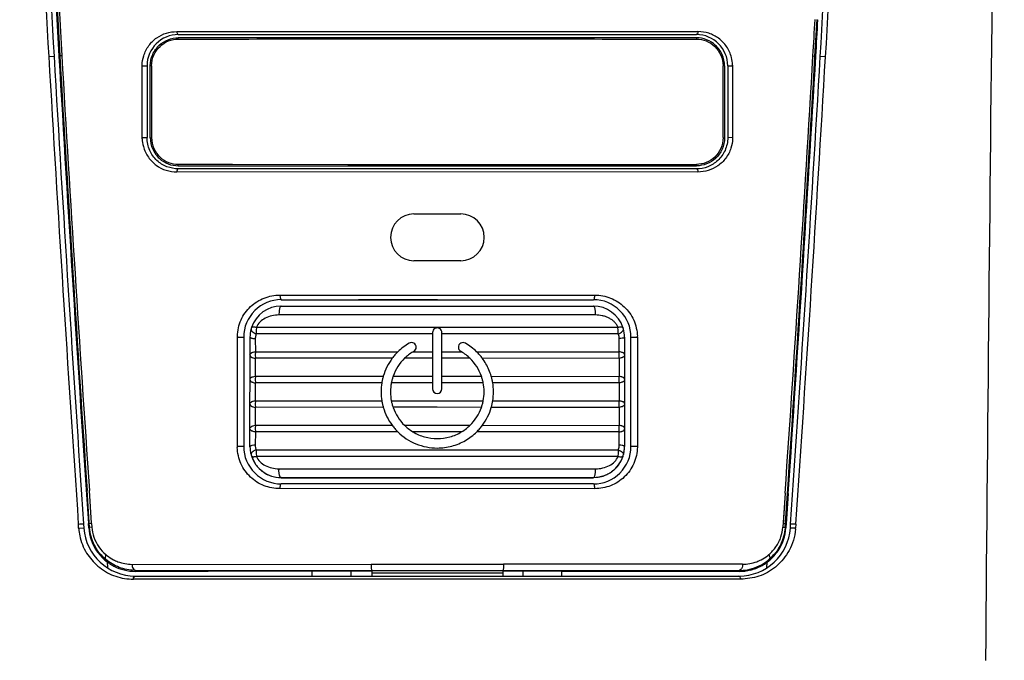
# Model space of a CAD drawing. Header units: inches. Extents: x 0 to 17, y 0 to 11.
# Tile 5 of 37: x 3.735 to 4.359, y 5.322 to 5.727. Entities that reach past the tile are written whole.
import ezdxf

# ---------------------------------------------------------------- set-up
doc = ezdxf.new("R2010")
doc.units = ezdxf.units.IN
doc.header["$LTSCALE"] = 0.935
doc.header["$MEASUREMENT"] = 0
doc.layers.get('0').update_dxf_attribs({"linetype": 'CONTINUOUS'})
doc.styles.add('TEXTSTYLE_2', font='txt', dxfattribs={"width": 0.8})
doc.dimstyles.new('DIMSTYLE_1', dxfattribs={"dimtxt": 0.125, "dimasz": 0.1875, "dimexe": 0.125, "dimexo": 0.0625, "dimgap": 0.0625, "dimtad": 0, "dimtih": 1, "dimtoh": 1, "dimlfac": 2, "dimzin": 4, "dimdsep": 46, "dimtxsty": 'TEXTSTYLE_2', "dimblk": '_FILLED', "dimblk1": '_FILLED', "dimblk2": '_FILLED', "dimcen": 0.09, "dimazin": 1, "dimtfac": 1, "dimtofl": 0, "dimtmove": 0, "dimatfit": 3, "dimldrblk": '_FILLED', "dimfxl": 1, "dimtolj": 1, "dimtzin": 4, "dimarcsym": 0})

# ---------------------------------------------------------------- blocks, each defined once
blk = doc.blocks.new('_FILLED')
at = {"color": 0, "linetype": 'BYBLOCK'}
blk.add_solid([(0, 0), (-1, 0.1667), (-1, -0.1667)], dxfattribs=at)
blk = doc.blocks.new('*D0')
at = {"color": 2, "linetype": 'CONTINUOUS'}
for p, q in [((3.93751, 7.95998), (2.66557, 7.95998)), ((2.79057, 7.95998), (2.79057, 5.62503)), ((2.79057, 3.04008), (2.79057, 5.37503)), ((3.93621, 3.04008), (2.66557, 3.04008))]:
    blk.add_line(p, q, dxfattribs=at)
at = {"color": 2, "linetype": 'CONTINUOUS', "xscale": 0.1875, "yscale": 0.1875, "zscale": 0.1875}
for p, rotation in [((2.79057, 7.95998), 90), ((2.79057, 3.04008), 270)]:
    blk.add_blockref('_FILLED', p, dxfattribs=dict(at, rotation=rotation))
at = {"color": 2, "linetype": 'CONTINUOUS', "insert": (2.79057, 5.56253), "char_height": 0.125, "width": 0.8303571, "attachment_point": 2, "line_spacing_factor": 0.9, "style": 'TEXTSTYLE_2'}
blk.add_mtext('{\\ftxt;\\W0.0001;\\H0.0001;\\~}{\\ftxt;\\W4.4285714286;\\H0.125; }{\\ftxt;\\W0.0001;\\H0.0001;\\~}', dxfattribs=at)

msp = doc.modelspace()

# ---------------------------------------------------------------- linework, layer by layer
at = {"color": 6, "linetype": 'CONTINUOUS'}
for p, q in [((3.7591, 5.7353), (3.76078, 5.70447)), ((4.23876, 5.7044), (4.24004, 5.72748)), ((3.83487, 5.72), (4.16373, 5.71997)), ((3.83582, 5.71805), (4.16373, 5.71802)), ((4.16373, 5.71997), (4.16469, 5.71997)), ((3.76025, 5.7044), (3.76078, 5.70447)), ((3.76205, 5.70466), (3.76078, 5.70447)), ((4.2375, 5.70459), (4.23876, 5.70441)), ((4.23876, 5.70441), (4.23929, 5.70434)), ((3.81296, 5.69822), (3.81295, 5.69868)), ((3.81297, 5.69822), (3.81596, 5.69823)), ((3.81297, 5.65279), (3.81297, 5.69822)), ((3.816, 5.69824), (3.816, 5.6528)), ((4.18354, 5.69821), (4.18354, 5.65277)), ((4.18358, 5.6982), (4.18657, 5.69819)), ((4.18657, 5.69819), (4.18657, 5.65275)), ((4.1866, 5.69874), (4.18658, 5.69819)), ((3.81294, 5.65203), (3.81296, 5.65278)), ((3.81297, 5.65279), (3.81596, 5.6528)), ((4.18657, 5.65275), (4.18358, 5.65277)), ((4.18658, 5.65275), (4.18659, 5.65212)), ((4.16468, 5.63101), (3.83484, 5.63104)), ((4.16372, 5.633), (3.83581, 5.63302)), ((3.90012, 5.55312), (4.09853, 5.5531)), ((4.09853, 5.5531), (4.09941, 5.5531)), ((3.90099, 5.55018), (4.09853, 5.55016)), ((3.87317, 5.52639), (3.87721, 5.52641)), ((3.87317, 5.45725), (3.87317, 5.52639)), ((3.87721, 5.52641), (3.8772, 5.45727)), ((4.1223, 5.45725), (4.12231, 5.52639)), ((4.12231, 5.52639), (4.12634, 5.52637)), ((4.12634, 5.52637), (4.12634, 5.45723)), ((3.8772, 5.45727), (3.87317, 5.45725)), ((4.12634, 5.45723), (4.1223, 5.45725)), ((4.12635, 5.45723), (4.12635, 5.45684)), ((3.77966, 5.40586), (3.77807, 5.42931)), ((3.78093, 5.40874), (3.77952, 5.42941)), ((3.78093, 5.40874), (3.77953, 5.42941)), ((4.09938, 5.43052), (3.9001, 5.43054)), ((4.09852, 5.43351), (3.90098, 5.43352)), ((4.21986, 5.42758), (4.21838, 5.40606)), ((4.21984, 5.42758), (4.21854, 5.40831)), ((4.21984, 5.40582), (4.22131, 5.42748)), ((4.22184, 5.42745), (4.22036, 5.40575)), ((4.22181, 5.42745), (4.22053, 5.40833)), ((3.77896, 5.40844), (3.77931, 5.40848)), ((3.77914, 5.40579), (3.77896, 5.40844)), ((3.77933, 5.40581), (3.77914, 5.40579)), ((3.77948, 5.4085), (3.78016, 5.40866)), ((3.78112, 5.40609), (3.77966, 5.40586)), ((3.78016, 5.40866), (3.78095, 5.40852)), ((3.78095, 5.40852), (3.78112, 5.40609)), ((4.21914, 5.40597), (4.21838, 5.40606)), ((4.21984, 5.40582), (4.21914, 5.40597)), ((4.22036, 5.40575), (4.22017, 5.40577)), ((4.22054, 5.40834), (4.22036, 5.40836)), ((3.78977, 5.38585), (3.78929, 5.38627)), ((3.78977, 5.38586), (3.78936, 5.38534)), ((3.78947, 5.38634), (3.78977, 5.38585)), ((4.21003, 5.38631), (4.20973, 5.38582)), ((4.21021, 5.38624), (4.20973, 5.38582)), ((4.21013, 5.3853), (4.20973, 5.38582)), ((3.80656, 5.38261), (3.95779, 5.38265)), ((3.8087, 5.37877), (3.80815, 5.37878)), ((3.80825, 5.37888), (3.8087, 5.37877)), ((3.8087, 5.37877), (3.8087, 5.37818)), ((3.8087, 5.37877), (3.9204, 5.37871)), ((3.92035, 5.37821), (3.8087, 5.37818)), ((3.94515, 5.37823), (3.92035, 5.37821)), ((3.9204, 5.37871), (3.94516, 5.37872)), ((3.95826, 5.37824), (3.94515, 5.37823)), ((3.94516, 5.37872), (3.95826, 5.37873)), ((3.95779, 5.38265), (4.04169, 5.38265)), ((3.95826, 5.37873), (3.95826, 5.37824)), ((3.95826, 5.37873), (4.04122, 5.37872)), ((3.95826, 5.37824), (3.95826, 5.3752)), ((4.04122, 5.37872), (4.04122, 5.37824)), ((4.04122, 5.37872), (4.05405, 5.37871)), ((4.05408, 5.37822), (4.04122, 5.37823)), ((4.04123, 5.37823), (4.04123, 5.3752)), ((4.19293, 5.38267), (4.04169, 5.38264)), ((4.05405, 5.37871), (4.07882, 5.37869)), ((4.07885, 5.37819), (4.05408, 5.37822)), ((4.07882, 5.37869), (4.19079, 5.37874)), ((4.19079, 5.37814), (4.07885, 5.37819)), ((4.19124, 5.37884), (4.19079, 5.37874)), ((4.19079, 5.37874), (4.19134, 5.37874)), ((4.19079, 5.37874), (4.19079, 5.37814))]:
    msp.add_line(p, q, dxfattribs=at)
at = {"color": 7, "linetype": 'CONTINUOUS'}
for p, q in [((3.83582, 5.71515), (3.83582, 5.71597)), ((4.16376, 5.71594), (3.83582, 5.71597)), ((4.16376, 5.71594), (4.16376, 5.71513)), ((3.7538, 5.7041), (3.75716, 5.70427)), ((4.24542, 5.70403), (4.24212, 5.70419)), ((3.81894, 5.69823), (3.81803, 5.69818)), ((3.81803, 5.65274), (3.81803, 5.69818)), ((3.81894, 5.69823), (3.81894, 5.65279)), ((4.18062, 5.65276), (4.18063, 5.6982)), ((4.18154, 5.69815), (4.18063, 5.6982)), ((4.18154, 5.69815), (4.18153, 5.65271)), ((3.81803, 5.65274), (3.81894, 5.65279)), ((4.18062, 5.65276), (4.18153, 5.65271)), ((3.83581, 5.63498), (3.83581, 5.63589)), ((3.83581, 5.63589), (4.16374, 5.63586)), ((3.83581, 5.63498), (4.16374, 5.63495)), ((4.16374, 5.63586), (4.16374, 5.63495)), ((3.98495, 5.60447), (4.01458, 5.60446)), ((4.01458, 5.57483), (3.98495, 5.57483)), ((3.90094, 5.54616), (4.09848, 5.54614)), ((3.99971, 5.54052), (3.89953, 5.54051)), ((4.09988, 5.54049), (3.99971, 5.54052)), ((3.88534, 5.53272), (3.88513, 5.53069)), ((3.88513, 5.53069), (3.88514, 5.52857)), ((3.99674, 5.52859), (3.88514, 5.52857)), ((3.88534, 5.53272), (3.99971, 5.53273)), ((3.99674, 5.52936), (3.99674, 5.49381)), ((3.99971, 5.53273), (4.11408, 5.53269)), ((4.00267, 5.49381), (4.00267, 5.52936)), ((4.11428, 5.52855), (4.00267, 5.52859)), ((4.11428, 5.53066), (4.11408, 5.53269)), ((4.11428, 5.52855), (4.11428, 5.53066)), ((3.88118, 5.45711), (3.88119, 5.5264)), ((3.88451, 5.52552), (3.88459, 5.51719)), ((4.11482, 5.51717), (4.1149, 5.5255)), ((4.11823, 5.52638), (4.118, 5.5261)), ((4.11823, 5.52653), (4.11822, 5.45724)), ((3.88459, 5.51719), (3.88449, 5.51516)), ((3.88449, 5.51516), (3.8846, 5.51305)), ((3.88459, 5.5172), (3.9748, 5.51721)), ((3.98441, 5.51721), (3.98489, 5.51721)), ((3.98489, 5.51721), (3.99674, 5.51721)), ((3.98637, 5.52006), (3.98637, 5.52008)), ((4.00267, 5.51721), (4.01452, 5.51721)), ((4.01304, 5.52006), (4.01304, 5.52003)), ((4.01452, 5.51721), (4.015, 5.51721)), ((4.02461, 5.51721), (4.11482, 5.51717)), ((4.11481, 5.51303), (4.11492, 5.51514)), ((4.11492, 5.51514), (4.11482, 5.51717)), ((3.88459, 5.50167), (3.8846, 5.51305)), ((3.97119, 5.51307), (3.8846, 5.51305)), ((3.99674, 5.51307), (3.97904, 5.51307)), ((4.02037, 5.51307), (4.00267, 5.51307)), ((4.11481, 5.51303), (4.02822, 5.51306)), ((4.11481, 5.51303), (4.11482, 5.50165)), ((3.88459, 5.50167), (3.88449, 5.49964)), ((3.88449, 5.49964), (3.8846, 5.49753)), ((3.88459, 5.50167), (3.96554, 5.50169)), ((3.88459, 5.48615), (3.8846, 5.49753)), ((3.96461, 5.49755), (3.8846, 5.49753)), ((3.99674, 5.49755), (3.97063, 5.49755)), ((3.97176, 5.50169), (3.99674, 5.50169)), ((4.00267, 5.50169), (4.02765, 5.50169)), ((4.02878, 5.49754), (4.00267, 5.49755)), ((4.03387, 5.50169), (4.11482, 5.50165)), ((4.11481, 5.49751), (4.0348, 5.49754)), ((4.11481, 5.49751), (4.11492, 5.49962)), ((4.11481, 5.49751), (4.11482, 5.48613)), ((4.11492, 5.49962), (4.11482, 5.50165)), ((3.96415, 5.49183), (3.96415, 5.49156)), ((3.97007, 5.49183), (3.97007, 5.49161)), ((4.02933, 5.49183), (4.02933, 5.49205)), ((4.03526, 5.49183), (4.03526, 5.49209)), ((3.88459, 5.48615), (3.88449, 5.48412)), ((3.88449, 5.48412), (3.88459, 5.48201)), ((3.88459, 5.48615), (3.9646, 5.48617)), ((3.97062, 5.48617), (3.9997, 5.48617)), ((3.9997, 5.48617), (4.02879, 5.48617)), ((4.03481, 5.48616), (4.11482, 5.48613)), ((4.11481, 5.48199), (4.11492, 5.4841)), ((4.11492, 5.4841), (4.11482, 5.48613)), ((3.88458, 5.47063), (3.88459, 5.48201)), ((3.96553, 5.48203), (3.88459, 5.48201)), ((3.9997, 5.48203), (3.97174, 5.48203)), ((4.02766, 5.48202), (3.9997, 5.48203)), ((4.11481, 5.48199), (4.03388, 5.48202)), ((4.11481, 5.48199), (4.11482, 5.47061)), ((3.88458, 5.47063), (3.88449, 5.4686)), ((3.88449, 5.4686), (3.88459, 5.46649)), ((3.88459, 5.46649), (3.8845, 5.45809)), ((3.88458, 5.47063), (3.97114, 5.47065)), ((3.97474, 5.46651), (3.88459, 5.46649)), ((3.97898, 5.47065), (3.9997, 5.47065)), ((3.9997, 5.46651), (3.98432, 5.46651)), ((3.9997, 5.47065), (4.02042, 5.47065)), ((4.01508, 5.4665), (3.9997, 5.46651)), ((4.11481, 5.46647), (4.02466, 5.4665)), ((4.02826, 5.47064), (4.11482, 5.47061)), ((4.11481, 5.46647), (4.11492, 5.46858)), ((4.1149, 5.45807), (4.11481, 5.46647)), ((4.11492, 5.46858), (4.11482, 5.47061)), ((3.88141, 5.45753), (3.88118, 5.45726)), ((3.8851, 5.45511), (3.9997, 5.45513)), ((3.8851, 5.45511), (3.8851, 5.45308)), ((3.8851, 5.45308), (3.88531, 5.45097)), ((3.9997, 5.45513), (4.1143, 5.45509)), ((4.11409, 5.45095), (4.1143, 5.45306)), ((4.1143, 5.45306), (4.1143, 5.45509)), ((4.11822, 5.45724), (4.11799, 5.4575)), ((4.11822, 5.45724), (4.11822, 5.45719)), ((4.11822, 5.45719), (4.11822, 5.45714)), ((4.11822, 5.45719), (4.11822, 5.45714)), ((3.88199, 5.45164), (3.88197, 5.45174)), ((3.9997, 5.45098), (3.88531, 5.45097)), ((4.11409, 5.45095), (3.9997, 5.45098)), ((3.89952, 5.44312), (3.9997, 5.44313)), ((3.9997, 5.44313), (4.09988, 5.4431)), ((3.90093, 5.43747), (3.90093, 5.43751)), ((4.09847, 5.43749), (3.90093, 5.43751)), ((3.90093, 5.43747), (4.09847, 5.43745)), ((4.09847, 5.43749), (4.09847, 5.43745)), ((3.77256, 5.40811), (3.77343, 5.40819)), ((3.77273, 5.40546), (3.77256, 5.40811)), ((3.77273, 5.40546), (3.77572, 5.40565)), ((3.77343, 5.40819), (3.77586, 5.40826)), ((3.77572, 5.40565), (3.77604, 5.40562)), ((3.77586, 5.40826), (3.77604, 5.40562)), ((4.22318, 5.40557), (4.22335, 5.40815)), ((4.2235, 5.4056), (4.22318, 5.40557)), ((4.2266, 5.408), (4.22335, 5.40815)), ((4.22648, 5.40542), (4.2235, 5.4056)), ((4.2266, 5.408), (4.22648, 5.40542)), ((3.79077, 5.38438), (3.79102, 5.38034)), ((3.79078, 5.38438), (3.791, 5.38072)), ((4.20818, 5.38029), (4.20841, 5.38414)), ((4.2082, 5.38067), (4.20842, 5.38413)), ((3.92059, 5.37521), (3.92059, 5.37821)), ((3.94528, 5.37521), (3.94528, 5.37823)), ((4.05393, 5.37822), (4.05393, 5.37519)), ((4.07862, 5.37519), (4.07862, 5.3782)), ((4.19175, 5.37319), (3.80746, 5.37323)), ((3.80856, 5.37522), (4.19065, 5.37518))]:
    msp.add_line(p, q, dxfattribs=at)
at = {"color": 6, "linetype": 'CONTINUOUS'}
for points in [[(3.83582, 5.71805), (3.88799, 5.71806), (3.94313, 5.71808), (3.99977, 5.71808), (4.05642, 5.71807), (4.11156, 5.71804), (4.16373, 5.71802)], [(3.90099, 5.55018), (3.94985, 5.55019), (3.99976, 5.5502), (4.04967, 5.55018), (4.09853, 5.55016)], [(3.92059, 5.37821), (3.90516, 5.3782), (3.85481, 5.37819), (3.8087, 5.37818)], [(4.19293, 5.38266), (4.14565, 5.38265), (4.09483, 5.38264), (4.04169, 5.38265)], [(4.19079, 5.37814), (4.14468, 5.37817), (4.09433, 5.37818), (4.07861, 5.3782)]]:
    msp.add_lwpolyline(points, dxfattribs=at)
at = {"color": 7, "linetype": 'CONTINUOUS'}
for points in [[(3.83581, 5.63589), (3.87019, 5.63588), (3.94313, 5.63583)], [(3.94313, 5.63583), (3.98081, 5.63582), (4.01872, 5.63582), (4.05641, 5.63583)], [(4.05641, 5.63583), (4.12935, 5.63586), (4.16374, 5.63586)]]:
    msp.add_lwpolyline(points, dxfattribs=at)
for centre, radius, start, end in [((11.93468, 6.16724), 8.19401, 181.35231, 183.240262), ((11.93388, 6.16721), 8.18981, 181.352221, 183.240438), ((-3.9345, 6.16893), 8.18981, 356.746986, 358.635371), ((-3.93541, 6.16897), 8.19412, 356.747182, 358.6353), ((33.49171, 7.43409), 29.78815, 183.329401, 183.899872), ((33.49141, 7.43406), 29.78452, 183.329437, 183.899997), ((-25.49608, 7.44072), 29.78886, 356.087519, 356.658066), ((-25.49706, 7.44079), 29.79314, 356.087646, 356.658099), ((3.98495, 5.58965), 0.01482, 89.99594, 269.99332), ((4.01458, 5.58965), 0.01482, 269.99656, 89.9934), ((3.90095, 5.52639), 0.01976, 90.02273, 161.83319), ((4.09847, 5.52638), 0.01976, 18.15843, 89.96541), ((3.91648, 5.54122), 0.01696, 179.9875, 182.4078), ((4.08286, 5.54121), 0.01704, 357.5871, 359.99576), ((3.90095, 5.5264), 0.01977, 164.63173, 179.99619), ((3.90267, 5.52592), 0.02155, 162.05322, 164.60741), ((3.99971, 5.52936), 0.00296, 359.9889, 180.00149), ((4.09871, 5.52645), 0.01951, 15.35704, 18.18155), ((4.09843, 5.52637), 0.0198, 0.44229, 15.34301), ((3.99972, 5.4918), 0.03559, 119.99751, 134.4391), ((3.98341, 5.52006), 0.00296, 0.43524, 119.99117), ((4.016, 5.52006), 0.00296, 59.99786, 179.9934), ((3.99968, 5.4918), 0.0356, 45.5508, 59.99081), ((4.09861, 5.52633), 0.01962, 0.13683, 0.43225), ((3.99962, 5.4919), 0.03545, 138.95192, 143.3385), ((3.99961, 5.49191), 0.03544, 134.43961, 138.9518), ((3.99966, 5.49188), 0.02957, 127.99892, 134.22943), ((3.99967, 5.49188), 0.02957, 121.05437, 127.99834), ((3.99971, 5.49181), 0.02965, 119.98467, 121.05427), ((3.9997, 5.49181), 0.02965, 58.93582, 60.00416), ((3.99974, 5.49188), 0.02957, 51.99066, 58.93574), ((3.99974, 5.49189), 0.02956, 45.75946, 51.99044), ((3.99979, 5.49191), 0.03544, 41.03749, 45.54929), ((3.99978, 5.4919), 0.03545, 36.65038, 41.0373), ((3.99975, 5.49181), 0.0356, 143.3365, 163.88393), ((3.99973, 5.49181), 0.02967, 134.22887, 160.54627), ((3.99967, 5.49181), 0.02966, 19.4424, 45.7605), ((3.99964, 5.4918), 0.03562, 29.98746, 36.65013), ((3.99967, 5.49181), 0.03559, 16.10361, 29.98834), ((3.99974, 5.49183), 0.0356, 170.74952, 179.99751), ((3.99967, 5.49184), 0.03552, 167.27889, 170.74977), ((3.99961, 5.49185), 0.03546, 163.88849, 167.27892), ((3.99974, 5.49183), 0.02966, 168.87963, 179.99163), ((3.99967, 5.49184), 0.0296, 164.67806, 168.87999), ((3.99963, 5.49185), 0.02956, 160.55089, 164.67804), ((3.99976, 5.49185), 0.02957, 15.30929, 19.4371), ((3.99973, 5.49184), 0.02961, 11.10982, 15.30834), ((3.99968, 5.49183), 0.02965, 0.42983, 11.11142), ((3.99978, 5.49185), 0.03548, 12.70971, 16.09984), ((3.99973, 5.49184), 0.03553, 9.24016, 12.70892), ((3.99968, 5.49183), 0.03558, 0.4295, 9.24162), ((3.99968, 5.49183), 0.03553, 180.42829, 189.15752), ((3.99968, 5.49183), 0.02961, 180.42836, 191.01342), ((3.9997, 5.49381), 0.00296, 180.00044, 359.98994), ((3.99973, 5.49183), 0.0296, 348.97405, 359.99922), ((3.99974, 5.49183), 0.03552, 350.83023, 0.00148), ((3.99974, 5.49184), 0.03559, 189.15972, 192.49341), ((3.99979, 5.49185), 0.03564, 192.49367, 195.99751), ((3.99973, 5.49184), 0.02966, 191.01621, 195.04825), ((3.99977, 5.49185), 0.0297, 195.04857, 199.31149), ((3.99962, 5.49185), 0.02971, 340.67845, 344.93752), ((3.99966, 5.49184), 0.02967, 344.93885, 348.97189), ((3.9996, 5.49185), 0.03566, 343.99234, 347.49336), ((3.99965, 5.49184), 0.03561, 347.49449, 350.82848), ((3.99966, 5.49181), 0.03551, 195.99291, 216.57471), ((3.99967, 5.49181), 0.0296, 199.30672, 225.64463), ((3.99973, 5.49181), 0.0296, 314.34399, 340.68255), ((3.99975, 5.49181), 0.03551, 323.41386, 343.99637), ((3.99979, 5.49191), 0.03567, 216.5776, 220.76297), ((3.99979, 5.49191), 0.03568, 220.76358, 225.40245), ((3.99975, 5.49189), 0.0297, 225.64644, 231.58502), ((3.99974, 5.49188), 0.02969, 231.58565, 238.71252), ((3.99967, 5.49188), 0.02969, 301.27657, 308.40332), ((3.99972, 5.4918), 0.03553, 299.99233, 314.58481), ((3.99966, 5.49189), 0.0297, 308.40371, 314.34254), ((3.99961, 5.49192), 0.03568, 314.58594, 319.22506), ((3.99962, 5.49191), 0.03567, 319.22597, 323.41107), ((3.90095, 5.45726), 0.01977, 180.4414, 195.05785), ((3.90099, 5.45722), 0.01981, 180.44311, 190.37636), ((3.90084, 5.45719), 0.01965, 190.38389, 191.85184), ((3.90091, 5.45721), 0.01973, 191.85326, 194.9317), ((4.0985, 5.45724), 0.01972, 344.91274, 0.00044), ((4.09849, 5.45719), 0.01973, 345.05638, 348.19805), ((4.09856, 5.45717), 0.01966, 348.19942, 349.6835), ((4.09842, 5.4572), 0.01981, 349.69057, 359.84252), ((3.90095, 5.45722), 0.01977, 194.93091, 196.10303), ((3.90108, 5.4573), 0.01991, 195.06184, 195.97995), ((3.9043, 5.45821), 0.02326, 195.9572, 196.16193), ((3.90096, 5.45722), 0.01978, 196.10298, 196.39648), ((3.90096, 5.45722), 0.01978, 196.3965, 197.72466), ((3.9047, 5.45832), 0.02367, 196.38898, 197.493), ((3.90095, 5.45722), 0.01977, 197.72444, 200.14289), ((3.90092, 5.45726), 0.01974, 197.83832, 270.02081), ((3.90089, 5.4572), 0.01971, 200.14431, 204.89869), ((3.90096, 5.45723), 0.01979, 204.90192, 209.98274), ((3.90092, 5.4572), 0.01974, 209.9828, 215.94825), ((4.09848, 5.45724), 0.01974, 269.96826, 342.14886), ((4.09849, 5.45718), 0.01973, 324.32029, 330.17746), ((4.09844, 5.45721), 0.01979, 330.17775, 335.32418), ((4.09851, 5.45718), 0.01971, 335.32705, 340.12998), ((4.09846, 5.45719), 0.01976, 340.13163, 342.26228), ((4.09647, 5.45779), 0.02182, 342.3726, 344.89183), ((4.09845, 5.4572), 0.01978, 342.26214, 345.05687), ((3.90093, 5.45721), 0.01975, 215.95368, 219.54087), ((3.90093, 5.45722), 0.01975, 219.54188, 226.37133), ((3.90092, 5.45721), 0.01975, 226.37686, 229.3932), ((3.91652, 5.44246), 0.01701, 177.77138, 179.99558), ((4.08295, 5.44244), 0.01694, 359.98872, 2.22213), ((4.09848, 5.4572), 0.01975, 310.70113, 313.88864), ((4.09848, 5.45719), 0.01975, 313.89393, 320.48553), ((4.09848, 5.45719), 0.01975, 320.48639, 324.315), ((3.8096, 5.40858), 0.037, 184.83025, 185.35503), ((3.81046, 5.40867), 0.03787, 185.37451, 192.1119), ((3.80856, 5.40781), 0.03259, 183.86615, 269.99492), ((4.19066, 5.40777), 0.03259, 269.9928, 356.12087), ((4.20792, 5.40575), 0.01857, 357.65198, 358.96648), ((3.81019, 5.4106), 0.03849, 228.98468, 231.24647), ((4.19115, 5.40838), 0.03551, 309.36681, 310.39708)]:
    msp.add_arc(centre, radius, start, end, dxfattribs=at)
at = {"color": 6, "linetype": 'CONTINUOUS'}
for centre, radius, start, end in [((11.93177, 6.16724), 8.18461, 183.025361, 183.241789), ((11.71243, 6.1587), 7.96334, 183.047327, 183.268554), ((-3.7128, 6.16002), 7.96333, 356.721411, 356.886775), ((-3.933, 6.16865), 8.18547, 356.748196, 356.910218), ((3.83581, 5.69823), 0.01981, 89.99134, 179.98118), ((4.16373, 5.6982), 0.01982, 0.00983, 89.99926), ((33.23555, 7.4179), 29.52453, 183.326981, 183.862025), ((32.82928, 7.41131), 29.11729, 183.360196, 183.902921), ((-24.8335, 7.41652), 29.12136, 356.083747, 356.629871), ((-25.24017, 7.42321), 29.529, 356.124683, 356.663081), ((-25.49319, 7.43995), 29.7831, 356.125455, 356.65919), ((3.90098, 5.52641), 0.02378, 89.98455, 179.98568), ((4.09853, 5.52639), 0.02378, 0.00593, 90.00645), ((3.90711, 5.52541), 0.03397, 177.20745, 178.35226), ((4.09754, 5.52606), 0.02882, 0.60473, 1.8483), ((3.90176, 5.45753), 0.02861, 180.56148, 181.71014), ((3.90095, 5.45727), 0.02375, 179.99778, 270.07003), ((4.09855, 5.45725), 0.02375, 269.91722, 359.99464), ((3.80871, 5.40786), 0.0297, 229.32843, 242.7358), ((3.80588, 5.40715), 0.02428, 229.11492, 231.12134), ((4.19077, 5.40783), 0.0297, 297.56387, 310.67282), ((4.1931, 5.40791), 0.02522, 297.4085, 308.67806), ((4.19355, 5.40731), 0.02447, 308.7391, 310.76986), ((3.80869, 5.40785), 0.02968, 242.77147, 256.09411), ((3.80869, 5.40794), 0.02976, 256.13903, 270.02862), ((4.1908, 5.40787), 0.02973, 269.98198, 284.13114), ((4.19072, 5.40782), 0.02908, 271.2227, 277.05117), ((4.1908, 5.40784), 0.02971, 284.14992, 297.51025)]:
    msp.add_arc(centre, radius, start, end, dxfattribs=at)
for centre, major_axis, ratio, start_param, end_param in [((33.49903, 7.41267), (-24.3087, 17.23182), 0.999226, 0.674415, 0.684372), ((4.00129, 23.44658), (0.00233, 18.06941), 0.999849, -3.143845, -3.139253)]:
    msp.add_ellipse(centre, major_axis=major_axis, ratio=ratio, start_param=start_param, end_param=end_param, dxfattribs=at)
at = {"color": 7, "linetype": 'CONTINUOUS'}
for points, knots in [([(4.3469, 5.32178), (4.34817, 5.48136), (4.35189, 5.83728), (4.35616, 6.19318), (4.35858, 6.38951)], [0, 0, 0, 0, 0.448363, 1, 1, 1, 1]), ([(3.81803, 5.69818), (3.81803, 5.70068), (3.81909, 5.70559), (3.82335, 5.71147), (3.82919, 5.71518), (3.83364, 5.71597), (3.83582, 5.71597)], [0, 0, 0, 0, 0.269797, 0.524126, 0.764676, 1, 1, 1, 1]), ([(3.81894, 5.69823), (3.81894, 5.70056), (3.81991, 5.70519), (3.8239, 5.71078), (3.82944, 5.71437), (3.83371, 5.71515), (3.8358, 5.71515)], [0, 0, 0, 0, 0.265995, 0.519937, 0.762372, 1, 1, 1, 1]), ([(3.83582, 5.71515), (3.86232, 5.71519), (3.91698, 5.71528), (3.99979, 5.71533), (4.08261, 5.71526), (4.13726, 5.71516), (4.16376, 5.71513)], [0, 0, 0, 0, 0.242386, 0.5, 0.757615, 1, 1, 1, 1]), ([(4.16375, 5.71513), (4.16584, 5.71512), (4.17011, 5.71435), (4.17568, 5.71077), (4.17961, 5.70515), (4.18063, 5.70053), (4.18063, 5.6982)], [0, 0, 0, 0, 0.23764, 0.480055, 0.734242, 1, 1, 1, 1]), ([(4.18154, 5.69815), (4.18154, 5.70064), (4.18043, 5.70554), (4.17624, 5.71145), (4.17038, 5.71515), (4.16593, 5.71594), (4.16376, 5.71594)], [0, 0, 0, 0, 0.269625, 0.524207, 0.764693, 1, 1, 1, 1]), ([(3.81803, 5.65274), (3.81803, 5.65025), (3.81913, 5.64535), (3.82334, 5.63944), (3.8292, 5.63575), (3.83364, 5.63498), (3.83581, 5.63498)], [0, 0, 0, 0, 0.269553, 0.524692, 0.765298, 1, 1, 1, 1]), ([(3.81894, 5.65279), (3.81894, 5.65046), (3.81996, 5.64585), (3.82388, 5.64023), (3.82944, 5.63666), (3.8337, 5.6359), (3.83578, 5.63589)], [0, 0, 0, 0, 0.265704, 0.520352, 0.762898, 1, 1, 1, 1]), ([(4.18063, 5.65276), (4.18063, 5.65042), (4.17965, 5.64579), (4.17565, 5.6402), (4.17009, 5.63663), (4.16582, 5.63586), (4.16374, 5.63586)], [0, 0, 0, 0, 0.265872, 0.520275, 0.762838, 1, 1, 1, 1]), ([(4.18153, 5.65271), (4.18153, 5.65022), (4.18048, 5.6453), (4.17622, 5.63943), (4.17037, 5.63574), (4.16592, 5.63495), (4.16374, 5.63495)], [0, 0, 0, 0, 0.269719, 0.524601, 0.765263, 1, 1, 1, 1]), ([(3.90094, 5.54616), (3.90074, 5.54616), (3.90041, 5.54586), (3.90015, 5.54535), (3.89992, 5.54472), (3.89974, 5.54395), (3.89956, 5.54277), (3.89952, 5.54185), (3.89952, 5.54123)], [0, 0, 0, 0, 0.113579, 0.208954, 0.333484, 0.484178, 0.652297, 1, 1, 1, 1]), ([(4.0999, 5.54121), (4.0999, 5.54183), (4.09985, 5.54275), (4.09967, 5.54393), (4.0995, 5.5447), (4.09927, 5.54533), (4.09901, 5.54585), (4.09868, 5.54614), (4.09848, 5.54614)], [0, 0, 0, 0, 0.347706, 0.515826, 0.666521, 0.791052, 0.886426, 1, 1, 1, 1]), ([(3.89953, 5.54051), (3.898, 5.54051), (3.89499, 5.54017), (3.89082, 5.53865), (3.88736, 5.53622), (3.88581, 5.53392), (3.88534, 5.53272)], [0, 0, 0, 0, 0.268734, 0.52733, 0.772568, 1, 1, 1, 1]), ([(4.11408, 5.53269), (4.11397, 5.53304), (4.11364, 5.5337), (4.11303, 5.53462), (4.11235, 5.5355), (4.11134, 5.53655), (4.10993, 5.53767), (4.10807, 5.53874), (4.10611, 5.53954), (4.1034, 5.54029), (4.10129, 5.54046), (4.09988, 5.54049)], [0, 0, 0, 0, 0.06359, 0.128548, 0.193159, 0.25731, 0.383951, 0.508252, 0.631335, 0.753975, 1, 1, 1, 1]), ([(3.88189, 5.53164), (3.88183, 5.5314), (3.8819, 5.53095), (3.88222, 5.53044), (3.88278, 5.52983), (3.88376, 5.52916), (3.88466, 5.52875), (3.88514, 5.52857)], [0, 0, 0, 0, 0.156811, 0.259652, 0.381903, 0.675981, 1, 1, 1, 1]), ([(3.88217, 5.53256), (3.88221, 5.53268), (3.88243, 5.53284), (3.88278, 5.53292), (3.88335, 5.53298), (3.88422, 5.53292), (3.88495, 5.5328), (3.88534, 5.53272)], [0, 0, 0, 0, 0.120812, 0.213518, 0.33154, 0.636197, 1, 1, 1, 1]), ([(3.88514, 5.52857), (3.88486, 5.52785), (3.88459, 5.52683), (3.88452, 5.52579), (3.88451, 5.52552)], [0, 0, 0, 0, 0.747432, 1, 1, 1, 1]), ([(4.11408, 5.53269), (4.11447, 5.53278), (4.1152, 5.5329), (4.11606, 5.53296), (4.11663, 5.5329), (4.11698, 5.53282), (4.1172, 5.53266), (4.11725, 5.53253)], [0, 0, 0, 0, 0.36371, 0.668341, 0.786369, 0.879096, 1, 1, 1, 1]), ([(4.11428, 5.52855), (4.11476, 5.52873), (4.11565, 5.52914), (4.11663, 5.52981), (4.1172, 5.53042), (4.11752, 5.53093), (4.11759, 5.53137), (4.11752, 5.53161)], [0, 0, 0, 0, 0.324017, 0.618097, 0.740348, 0.84319, 1, 1, 1, 1]), ([(4.1149, 5.5255), (4.1149, 5.52576), (4.11482, 5.5268), (4.11456, 5.52783), (4.11428, 5.52855)], [0, 0, 0, 0, 0.252568, 1, 1, 1, 1]), ([(3.88119, 5.5264), (3.88119, 5.52628), (3.8814, 5.52611), (3.88172, 5.52597), (3.88213, 5.52585), (3.88263, 5.52574), (3.88344, 5.52561), (3.88407, 5.52555), (3.88451, 5.52552)], [0, 0, 0, 0, 0.100368, 0.190783, 0.310566, 0.45751, 0.625993, 1, 1, 1, 1]), ([(4.118, 5.5261), (4.11785, 5.52601), (4.11745, 5.52586), (4.11642, 5.52563), (4.11554, 5.52554), (4.1149, 5.5255)], [0, 0, 0, 0, 0.163975, 0.398198, 1, 1, 1, 1]), ([(3.88118, 5.51549), (3.88118, 5.51596), (3.88188, 5.51646), (3.88266, 5.51678), (3.88348, 5.51703), (3.88414, 5.51714), (3.88459, 5.51719)], [0, 0, 0, 0, 0.355298, 0.497495, 0.656125, 1, 1, 1, 1]), ([(3.98489, 5.51749), (3.98533, 5.51775), (3.9861, 5.51851), (3.98637, 5.51955), (3.98637, 5.52006)], [0, 0, 0, 0, 0.500829, 1, 1, 1, 1]), ([(4.01304, 5.52003), (4.01304, 5.51953), (4.01332, 5.5185), (4.01408, 5.51775), (4.01452, 5.51749)], [0, 0, 0, 0, 0.499153, 1, 1, 1, 1]), ([(4.11823, 5.51547), (4.11823, 5.51594), (4.11753, 5.51644), (4.11675, 5.51675), (4.11593, 5.51701), (4.11528, 5.51712), (4.11482, 5.51717)], [0, 0, 0, 0, 0.355301, 0.497504, 0.656137, 1, 1, 1, 1]), ([(3.88118, 5.51481), (3.88118, 5.51433), (3.88188, 5.51381), (3.88266, 5.51348), (3.88349, 5.51322), (3.88414, 5.51311), (3.8846, 5.51305)], [0, 0, 0, 0, 0.358674, 0.500518, 0.658415, 1, 1, 1, 1]), ([(4.11823, 5.51479), (4.11823, 5.51431), (4.11754, 5.51379), (4.11675, 5.51346), (4.11592, 5.5132), (4.11527, 5.51308), (4.11481, 5.51303)], [0, 0, 0, 0, 0.358691, 0.500532, 0.658424, 1, 1, 1, 1]), ([(3.88118, 5.49997), (3.88118, 5.50044), (3.88188, 5.50094), (3.88266, 5.50126), (3.88348, 5.50151), (3.88414, 5.50162), (3.88459, 5.50167)], [0, 0, 0, 0, 0.355328, 0.497525, 0.65615, 1, 1, 1, 1]), ([(3.88118, 5.49929), (3.88118, 5.49881), (3.88188, 5.49829), (3.88266, 5.49796), (3.88349, 5.4977), (3.88414, 5.49759), (3.8846, 5.49753)], [0, 0, 0, 0, 0.358624, 0.50047, 0.658376, 1, 1, 1, 1]), ([(4.11823, 5.49926), (4.11823, 5.49878), (4.11753, 5.49826), (4.11675, 5.49794), (4.11592, 5.49768), (4.11527, 5.49756), (4.11481, 5.49751)], [0, 0, 0, 0, 0.358639, 0.500483, 0.658385, 1, 1, 1, 1]), ([(4.11823, 5.49995), (4.11823, 5.50042), (4.11753, 5.50092), (4.11675, 5.50123), (4.11593, 5.50149), (4.11527, 5.5016), (4.11482, 5.50165)], [0, 0, 0, 0, 0.355319, 0.497519, 0.656148, 1, 1, 1, 1]), ([(3.88118, 5.48445), (3.88118, 5.48492), (3.88188, 5.48542), (3.88265, 5.48574), (3.88348, 5.48599), (3.88413, 5.4861), (3.88459, 5.48615)], [0, 0, 0, 0, 0.355391, 0.497579, 0.656189, 1, 1, 1, 1]), ([(3.88118, 5.48376), (3.88118, 5.48328), (3.88187, 5.48277), (3.88266, 5.48244), (3.88348, 5.48218), (3.88414, 5.48206), (3.88459, 5.48201)], [0, 0, 0, 0, 0.358578, 0.500427, 0.658341, 1, 1, 1, 1]), ([(4.11823, 5.48374), (4.11823, 5.48326), (4.11753, 5.48274), (4.11675, 5.48242), (4.11592, 5.48216), (4.11527, 5.48204), (4.11481, 5.48199)], [0, 0, 0, 0, 0.358595, 0.50044, 0.65835, 1, 1, 1, 1]), ([(4.11823, 5.48443), (4.11823, 5.4849), (4.11753, 5.4854), (4.11675, 5.48571), (4.11593, 5.48596), (4.11527, 5.48608), (4.11482, 5.48613)], [0, 0, 0, 0, 0.355383, 0.497574, 0.656187, 1, 1, 1, 1]), ([(3.88118, 5.46893), (3.88118, 5.4694), (3.88188, 5.4699), (3.88265, 5.47021), (3.88348, 5.47047), (3.88413, 5.47058), (3.88458, 5.47063)], [0, 0, 0, 0, 0.355457, 0.497635, 0.656228, 1, 1, 1, 1]), ([(3.88459, 5.46649), (3.88414, 5.46654), (3.88348, 5.46666), (3.88266, 5.46692), (3.88187, 5.46725), (3.88118, 5.46776), (3.88118, 5.46824)], [0, 0, 0, 0, 0.341675, 0.499583, 0.641422, 1, 1, 1, 1]), ([(3.97474, 5.46651), (3.978, 5.46329), (3.98586, 5.45808), (3.99511, 5.45628), (3.9997, 5.45627)], [0, 0, 0, 0, 0.499503, 1, 1, 1, 1]), ([(3.98432, 5.46651), (3.98661, 5.46511), (3.99161, 5.46294), (3.99701, 5.4622), (3.9997, 5.4622)], [0, 0, 0, 0, 0.499045, 1, 1, 1, 1]), ([(3.9997, 5.4622), (4.00239, 5.4622), (4.00779, 5.46294), (4.01279, 5.46511), (4.01508, 5.4665)], [0, 0, 0, 0, 0.500958, 1, 1, 1, 1]), ([(4.11481, 5.46647), (4.11526, 5.46652), (4.11592, 5.46664), (4.11675, 5.4669), (4.11753, 5.46722), (4.11822, 5.46774), (4.11822, 5.46822)], [0, 0, 0, 0, 0.341663, 0.499574, 0.641418, 1, 1, 1, 1]), ([(4.11822, 5.46891), (4.11822, 5.46938), (4.11753, 5.46988), (4.11675, 5.47019), (4.11593, 5.47044), (4.11527, 5.47056), (4.11482, 5.47061)], [0, 0, 0, 0, 0.355447, 0.497629, 0.656227, 1, 1, 1, 1]), ([(3.9997, 5.45627), (4.0028, 5.45627), (4.00901, 5.45709), (4.0148, 5.45949), (4.01748, 5.46104)], [0, 0, 0, 0, 0.50034, 1, 1, 1, 1]), ([(3.8845, 5.45809), (3.88387, 5.45805), (3.88299, 5.45797), (3.88196, 5.45775), (3.88156, 5.45761), (3.88141, 5.45753)], [0, 0, 0, 0, 0.602069, 0.836289, 1, 1, 1, 1]), ([(3.8851, 5.45511), (3.88462, 5.45494), (3.88373, 5.45454), (3.88276, 5.45389), (3.8822, 5.45329), (3.88187, 5.4528), (3.88179, 5.45236), (3.88186, 5.45213)], [0, 0, 0, 0, 0.325933, 0.620685, 0.742764, 0.845088, 1, 1, 1, 1]), ([(3.8845, 5.45809), (3.88451, 5.45784), (3.88457, 5.45682), (3.88483, 5.45582), (3.8851, 5.45511)], [0, 0, 0, 0, 0.252478, 1, 1, 1, 1]), ([(4.1143, 5.45509), (4.11457, 5.4558), (4.11483, 5.4568), (4.1149, 5.45782), (4.1149, 5.45807)], [0, 0, 0, 0, 0.747522, 1, 1, 1, 1]), ([(4.1143, 5.45509), (4.11478, 5.45491), (4.11567, 5.45452), (4.11664, 5.45386), (4.11721, 5.45327), (4.11753, 5.45277), (4.11761, 5.45234), (4.11754, 5.4521)], [0, 0, 0, 0, 0.325933, 0.620684, 0.742764, 0.845088, 1, 1, 1, 1]), ([(4.11799, 5.4575), (4.11784, 5.45759), (4.11744, 5.45773), (4.11641, 5.45795), (4.11553, 5.45803), (4.1149, 5.45807)], [0, 0, 0, 0, 0.163164, 0.397242, 1, 1, 1, 1]), ([(3.88213, 5.45121), (3.88217, 5.45107), (3.88239, 5.45091), (3.88275, 5.45081), (3.88332, 5.45074), (3.88419, 5.45078), (3.88492, 5.45089), (3.88531, 5.45097)], [0, 0, 0, 0, 0.124841, 0.218334, 0.336382, 0.639316, 1, 1, 1, 1]), ([(3.88531, 5.45097), (3.88578, 5.44976), (3.88731, 5.44743), (3.89077, 5.44498), (3.89496, 5.44346), (3.89798, 5.44312), (3.89952, 5.44312)], [0, 0, 0, 0, 0.227172, 0.472372, 0.7312, 1, 1, 1, 1]), ([(4.09988, 5.4431), (4.10142, 5.44309), (4.10444, 5.44344), (4.10863, 5.44496), (4.11209, 5.44741), (4.11362, 5.44974), (4.11409, 5.45095)], [0, 0, 0, 0, 0.268856, 0.527627, 0.772896, 1, 1, 1, 1]), ([(4.11409, 5.45095), (4.11448, 5.45087), (4.11521, 5.45076), (4.11608, 5.45071), (4.11665, 5.45079), (4.11701, 5.45089), (4.11723, 5.45105), (4.11727, 5.45118)], [0, 0, 0, 0, 0.360623, 0.663521, 0.781568, 0.875076, 1, 1, 1, 1]), ([(3.88807, 5.44222), (3.88984, 5.44071), (3.89394, 5.43829), (3.89862, 5.43747), (3.90093, 5.43747)], [0, 0, 0, 0, 0.501617, 1, 1, 1, 1]), ([(3.90093, 5.43751), (3.90073, 5.43751), (3.9004, 5.43781), (3.90013, 5.43833), (3.89991, 5.43897), (3.89973, 5.43974), (3.89955, 5.44092), (3.8995, 5.44184), (3.8995, 5.44246)], [0, 0, 0, 0, 0.114261, 0.210065, 0.334892, 0.485637, 0.653524, 1, 1, 1, 1]), ([(4.09847, 5.43749), (4.09867, 5.43749), (4.099, 5.43779), (4.09927, 5.43831), (4.09949, 5.43895), (4.09967, 5.43972), (4.09985, 5.4409), (4.09989, 5.44182), (4.09989, 5.44244)], [0, 0, 0, 0, 0.114256, 0.210059, 0.334886, 0.485632, 0.65352, 1, 1, 1, 1]), ([(4.11136, 5.44222), (4.10959, 5.4407), (4.10548, 5.43828), (4.10079, 5.43745), (4.09847, 5.43745)], [0, 0, 0, 0, 0.501651, 1, 1, 1, 1]), ([(4.22647, 5.40499), (4.22637, 5.40258), (4.22528, 5.3979), (4.22184, 5.38947), (4.21747, 5.38415), (4.21417, 5.38134)], [0, 0, 0, 0, 0.265591, 0.521941, 1, 1, 1, 1]), ([(3.77343, 5.40073), (3.77426, 5.3969), (3.777, 5.38964), (3.78218, 5.38395), (3.78493, 5.38156)], [0, 0, 0, 0, 0.518561, 1, 1, 1, 1]), ([(3.78609, 5.38058), (3.78761, 5.37936), (3.79083, 5.37718), (3.79791, 5.37417), (3.80367, 5.37325), (3.80747, 5.37323)], [0, 0, 0, 0, 0.254464, 0.504027, 1, 1, 1, 1]), ([(4.21368, 5.38093), (4.21062, 5.37842), (4.20358, 5.37434), (4.19564, 5.37354), (4.19175, 5.37319)], [0, 0, 0, 0, 0.5029, 1, 1, 1, 1]), ([(3.80746, 5.37323), (3.80746, 5.37349), (3.80752, 5.37422), (3.80803, 5.37522), (3.80856, 5.37522)], [0, 0, 0, 0, 0.323863, 1, 1, 1, 1]), ([(4.19175, 5.37319), (4.19175, 5.37344), (4.19169, 5.37418), (4.19118, 5.37518), (4.19065, 5.37518)], [0, 0, 0, 0, 0.324114, 1, 1, 1, 1])]:
    msp.add_open_spline(points, degree=3, knots=knots, dxfattribs=at)
at = {"color": 6, "linetype": 'CONTINUOUS'}
for points, knots in [([(3.81393, 5.70455), (3.81467, 5.70688), (3.81678, 5.71127), (3.82192, 5.71621), (3.82812, 5.71936), (3.83264, 5.71983), (3.83487, 5.72)], [0, 0, 0, 0, 0.263598, 0.515231, 0.75823, 1, 1, 1, 1]), ([(3.83487, 5.72), (3.83487, 5.71975), (3.83492, 5.71907), (3.83532, 5.71803), (3.83582, 5.71805)], [0, 0, 0, 0, 0.339457, 1, 1, 1, 1]), ([(4.16468, 5.71997), (4.16467, 5.71972), (4.16462, 5.71904), (4.16422, 5.718), (4.16373, 5.71802)], [0, 0, 0, 0, 0.339521, 1, 1, 1, 1]), ([(4.18589, 5.70351), (4.18557, 5.70476), (4.18478, 5.70719), (4.1829, 5.71049), (4.18052, 5.7133), (4.17698, 5.71651), (4.17167, 5.71926), (4.167, 5.71988), (4.16469, 5.71997)], [0, 0, 0, 0, 0.134183, 0.264434, 0.391974, 0.516869, 0.759564, 1, 1, 1, 1]), ([(3.81596, 5.69823), (3.81597, 5.69823), (3.81598, 5.69823), (3.816, 5.69824), (3.816, 5.69824)], [0, 0, 0, 0, 0.786747, 1, 1, 1, 1]), ([(4.18354, 5.69821), (4.18354, 5.69821), (4.18357, 5.6982), (4.18357, 5.6982), (4.18358, 5.6982)], [0, 0, 0, 0, 0.212869, 1, 1, 1, 1]), ([(3.81596, 5.6528), (3.81597, 5.6528), (3.81597, 5.6528), (3.816, 5.6528), (3.816, 5.6528)], [0, 0, 0, 0, 0.787011, 1, 1, 1, 1]), ([(3.83581, 5.63302), (3.83338, 5.63302), (3.8284, 5.63394), (3.82186, 5.63804), (3.81715, 5.6446), (3.816, 5.65005), (3.816, 5.6528)], [0, 0, 0, 0, 0.236342, 0.477982, 0.732455, 1, 1, 1, 1]), ([(4.18354, 5.65277), (4.18354, 5.65002), (4.18238, 5.64457), (4.17767, 5.63801), (4.17113, 5.63391), (4.16616, 5.63299), (4.16372, 5.633)], [0, 0, 0, 0, 0.26755, 0.522054, 0.763668, 1, 1, 1, 1]), ([(4.18358, 5.65277), (4.18357, 5.65277), (4.18356, 5.65277), (4.18354, 5.65277), (4.18354, 5.65277)], [0, 0, 0, 0, 0.787431, 1, 1, 1, 1]), ([(3.81371, 5.64723), (3.81404, 5.64599), (3.81484, 5.64359), (3.81674, 5.64034), (3.81913, 5.63756), (3.82266, 5.63442), (3.82793, 5.63172), (3.83255, 5.63112), (3.83484, 5.63104)], [0, 0, 0, 0, 0.134206, 0.264595, 0.392303, 0.517336, 0.760065, 1, 1, 1, 1]), ([(4.18555, 5.64618), (4.18479, 5.64388), (4.18264, 5.63956), (4.17751, 5.6347), (4.17136, 5.63162), (4.16689, 5.63117), (4.16468, 5.63101)], [0, 0, 0, 0, 0.263844, 0.515748, 0.758756, 1, 1, 1, 1]), ([(3.83581, 5.63302), (3.83569, 5.63303), (3.83528, 5.63282), (3.83495, 5.63206), (3.83486, 5.63141), (3.83486, 5.63103)], [0, 0, 0, 0, 0.159757, 0.527576, 1, 1, 1, 1]), ([(4.16372, 5.633), (4.16387, 5.633), (4.16429, 5.63276), (4.16459, 5.632), (4.16467, 5.63136), (4.16467, 5.63101)], [0, 0, 0, 0, 0.189391, 0.549822, 1, 1, 1, 1]), ([(3.87318, 5.52706), (3.87335, 5.53058), (3.87481, 5.5376), (3.88107, 5.54622), (3.8899, 5.55184), (3.89674, 5.55306), (3.90012, 5.55312)], [0, 0, 0, 0, 0.256165, 0.507078, 0.754096, 1, 1, 1, 1]), ([(3.90013, 5.55312), (3.90013, 5.55241), (3.90018, 5.55156), (3.90065, 5.55016), (3.90099, 5.55018)], [0, 0, 0, 0, 0.671153, 1, 1, 1, 1]), ([(4.09853, 5.55017), (4.09887, 5.55014), (4.09934, 5.55155), (4.09939, 5.5524), (4.09939, 5.5531)], [0, 0, 0, 0, 0.328968, 1, 1, 1, 1]), ([(4.09941, 5.5531), (4.10279, 5.55307), (4.10965, 5.55184), (4.11847, 5.54616), (4.1247, 5.53754), (4.12623, 5.53051), (4.12634, 5.52699)], [0, 0, 0, 0, 0.245977, 0.493011, 0.744033, 1, 1, 1, 1]), ([(3.9001, 5.43054), (3.89672, 5.43057), (3.88985, 5.43179), (3.88103, 5.43747), (3.87479, 5.44611), (3.87327, 5.45315), (3.87316, 5.45668)], [0, 0, 0, 0, 0.245688, 0.492839, 0.744115, 1, 1, 1, 1]), ([(4.12635, 5.45684), (4.12624, 5.4533), (4.12475, 5.44622), (4.11856, 5.4375), (4.10968, 5.43173), (4.10278, 5.43069), (4.09938, 5.43052)], [0, 0, 0, 0, 0.255974, 0.507213, 0.754244, 1, 1, 1, 1]), ([(3.90098, 5.43352), (3.90063, 5.43355), (3.90016, 5.43211), (3.90012, 5.43125), (3.90012, 5.43054)], [0, 0, 0, 0, 0.328898, 1, 1, 1, 1]), ([(4.09938, 5.43052), (4.09938, 5.43124), (4.09934, 5.4321), (4.09887, 5.43353), (4.09852, 5.43351)], [0, 0, 0, 0, 0.671351, 1, 1, 1, 1]), ([(3.78929, 5.38627), (3.78659, 5.38865), (3.78189, 5.39465), (3.77991, 5.40205), (3.77966, 5.40586)], [0, 0, 0, 0, 0.48526, 1, 1, 1, 1]), ([(4.21984, 5.40582), (4.21958, 5.40201), (4.21761, 5.39462), (4.21291, 5.38862), (4.21021, 5.38624)], [0, 0, 0, 0, 0.514783, 1, 1, 1, 1]), ([(4.21854, 5.40845), (4.21874, 5.4085), (4.21909, 5.40857), (4.21958, 5.40856), (4.21982, 5.40845), (4.22, 5.40844), (4.22001, 5.40841)], [0, 0, 0, 0, 0.412085, 0.722033, 0.922506, 1, 1, 1, 1]), ([(3.78237, 5.39983), (3.78312, 5.39763), (3.78517, 5.39352), (3.78831, 5.3902), (3.78999, 5.38879)], [0, 0, 0, 0, 0.515023, 1, 1, 1, 1]), ([(4.20953, 5.38878), (4.21123, 5.39023), (4.21445, 5.39362), (4.21649, 5.39786), (4.21723, 5.40012)], [0, 0, 0, 0, 0.484791, 1, 1, 1, 1]), ([(3.78999, 5.38879), (3.78987, 5.38857), (3.78951, 5.38782), (3.7893, 5.38691), (3.78947, 5.38634)], [0, 0, 0, 0, 0.300876, 1, 1, 1, 1]), ([(3.80815, 5.37878), (3.80485, 5.37885), (3.79816, 5.38014), (3.79231, 5.38365), (3.78977, 5.38585)], [0, 0, 0, 0, 0.495561, 1, 1, 1, 1]), ([(3.79477, 5.38555), (3.79568, 5.38507), (3.7994, 5.38338), (3.80352, 5.38267), (3.80656, 5.38261)], [0, 0, 0, 0, 0.252683, 1, 1, 1, 1]), ([(4.19293, 5.38266), (4.19596, 5.3827), (4.20008, 5.38339), (4.2038, 5.38505), (4.20471, 5.38552)], [0, 0, 0, 0, 0.747356, 1, 1, 1, 1]), ([(4.19429, 5.37896), (4.19848, 5.37948), (4.20407, 5.38147), (4.20863, 5.38487), (4.20973, 5.38582)], [0, 0, 0, 0, 0.74437, 1, 1, 1, 1]), ([(4.20952, 5.38878), (4.20964, 5.38855), (4.21, 5.38779), (4.2102, 5.38688), (4.21003, 5.38631)], [0, 0, 0, 0, 0.300456, 1, 1, 1, 1]), ([(3.80656, 5.38261), (3.80657, 5.38219), (3.8067, 5.38084), (3.80735, 5.37926), (3.80825, 5.37888)], [0, 0, 0, 0, 0.303043, 1, 1, 1, 1]), ([(3.95779, 5.38265), (3.95779, 5.38217), (3.95782, 5.38127), (3.95789, 5.38001), (3.95805, 5.37928), (3.95814, 5.37875), (3.95826, 5.37873)], [0, 0, 0, 0, 0.361274, 0.690939, 0.910248, 1, 1, 1, 1]), ([(4.04169, 5.38265), (4.04169, 5.38216), (4.04167, 5.38125), (4.04159, 5.37999), (4.04145, 5.37928), (4.04135, 5.37874), (4.04123, 5.37872)], [0, 0, 0, 0, 0.372345, 0.690763, 0.908107, 1, 1, 1, 1]), ([(4.19293, 5.38266), (4.19293, 5.38223), (4.1928, 5.38085), (4.19215, 5.37923), (4.19124, 5.37884)], [0, 0, 0, 0, 0.302925, 1, 1, 1, 1])]:
    msp.add_open_spline(points, degree=3, knots=knots, dxfattribs=at)
for points in [[(3.81295, 5.69868), (3.81294, 5.70066), (3.81333, 5.70266), (3.81393, 5.70455)], [(4.1866, 5.69874), (4.18656, 5.70035), (4.18629, 5.70195), (4.18589, 5.70351)], [(3.81294, 5.65203), (3.81301, 5.65041), (3.81329, 5.64879), (3.81371, 5.64723)], [(4.1866, 5.65212), (4.18659, 5.65011), (4.18618, 5.64809), (4.18555, 5.64618)], [(3.77914, 5.40579), (3.77949, 5.40067), (3.78121, 5.39547), (3.78409, 5.39123)], [(3.78111, 5.40609), (3.78124, 5.40397), (3.78168, 5.40184), (3.78237, 5.39983)], [(4.2154, 5.39119), (4.21828, 5.39543), (4.22001, 5.40063), (4.22036, 5.40575)], [(4.21723, 5.40012), (4.21787, 5.40203), (4.21829, 5.40404), (4.21839, 5.40606)], [(3.78409, 5.39123), (3.78557, 5.38905), (3.78737, 5.38706), (3.78936, 5.38533)], [(4.21013, 5.3853), (4.21213, 5.38702), (4.21392, 5.38901), (4.2154, 5.39119)], [(3.79064, 5.38825), (3.79192, 5.38722), (3.79332, 5.38631), (3.79477, 5.38555)]]:
    msp.add_open_spline(points, degree=3, dxfattribs=at)

# ---------------------------------------------------------------- dimensions: what is measured, and where the dimension line sits
at = {"color": 2, "linetype": 'CONTINUOUS'}
dim = msp.add_linear_dim(base=(2.79057, 3.04008), p1=(4.00001, 7.95998), p2=(3.99871, 3.04008), angle=270, text='{\\ftxt;\\W0.0001;\\H0.0001;\\~}{\\ftxt;\\W4.4285714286;\\H0.125; }{\\ftxt;\\W0.0001;\\H0.0001;\\~}', dimstyle='DIMSTYLE_1', dxfattribs=at)
dim.commit()
dim.dimension.update_dxf_attribs({"geometry": '*D0', "text_midpoint": (2.77271, 5.50003), "dimtype": 160})

doc.saveas('drawing.dxf')
